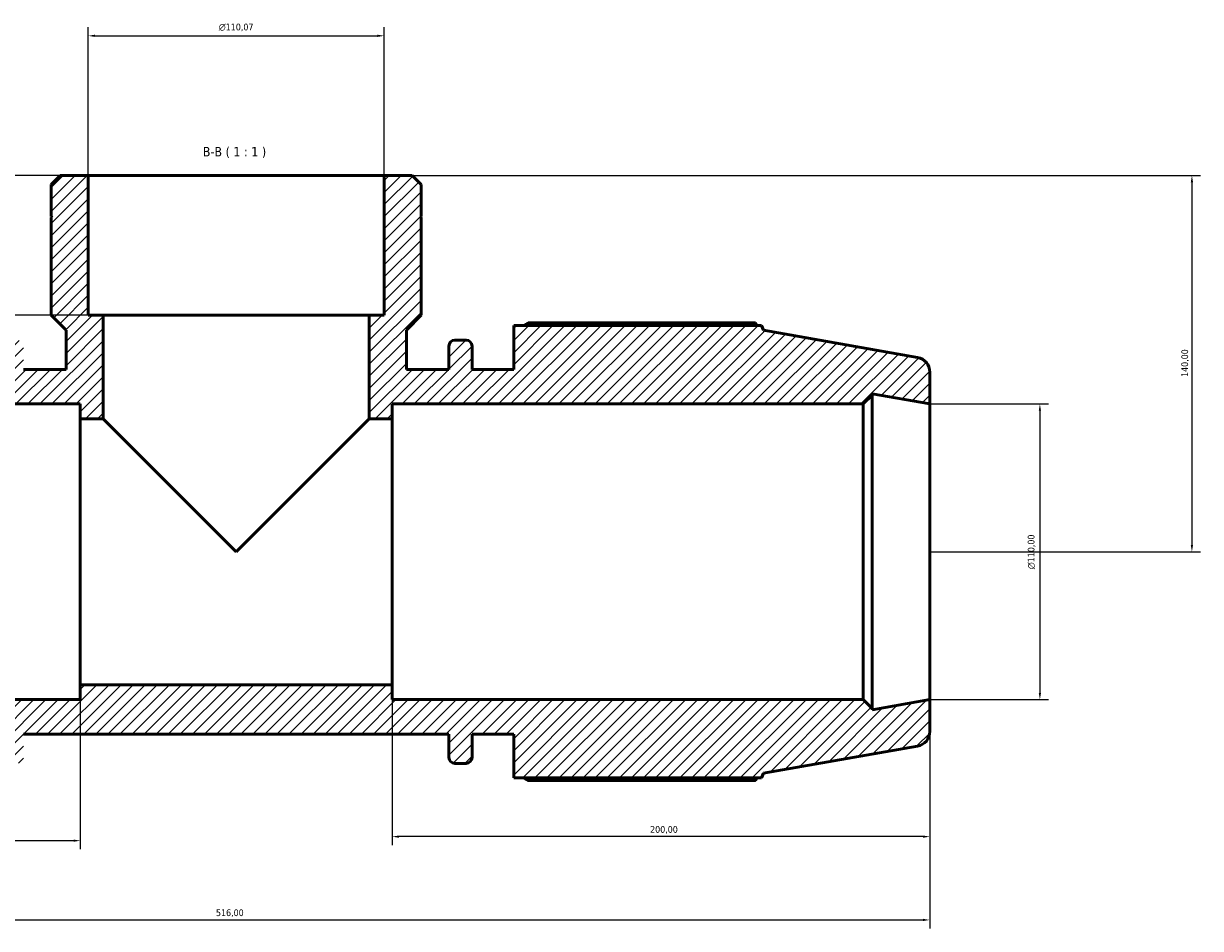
# Model space of a CAD drawing. Header units: millimetres. Extents: x -12 to 1398, y -216 to 1122.
# Tile 9 of 10: x 480 to 918, y 785 to 1122. Entities that reach past the tile are written whole.
import ezdxf

# ---------------------------------------------------------------- set-up
doc = ezdxf.new("R2010")
doc.units = ezdxf.units.MM
for name, color, linetype, lineweight in [('Dimension (ISO)', 7, 'Continuous', 25), ('Hatch (ISO)', 7, 'Continuous', 18), ('Symbol (ISO)', 7, 'Continuous', 25), ('Visible (ISO)', 7, 'Continuous', 50)]:
    doc.layers.add(name, color=color, linetype=linetype, lineweight=lineweight)
doc.styles.add('Label Text (ISO)', font='tahoma.ttf')
doc.styles.add('Note Text (ISO)', font='tahoma.ttf')
doc.dimstyles.new('Default (ISO)', dxfattribs={"dimtxt": 2.5, "dimasz": 2.5, "dimexe": 3.175, "dimexo": 0, "dimgap": 0.762, "dimtad": 1, "dimrnd": 1e-08, "dimzin": 0, "dimtxsty": 'Note Text (ISO)', "dimcen": 0.09, "dimdle": 10, "dimclrd": 256, "dimclre": 256, "dimclrt": 232, "dimazin": 0, "dimtfac": 1.40208, "dimtmove": 0, "dimatfit": 3, "dimfxl": 1, "dimtolj": 1, "dimtzin": 0, "dimlwd": -1, "dimlwe": -1, "dimarcsym": 0})

# ---------------------------------------------------------------- blocks, each defined once
blk = doc.blocks.new('*D7')
at = {"layer": 'Defpoints', "color": 0, "transparency": 16777216}
for p in [(504.5, 1065.4), (458.5, 1013.4), (510.03, 1013.4)]:
    blk.add_point(p, dxfattribs=at)
at = {"layer": 'Dimension (ISO)', "transparency": 16777216}
for p, q in [((504.5, 1065.4), (455.32, 1065.4)), ((458.5, 1062.9), (458.5, 1015.9)), ((510.03, 1013.4), (455.32, 1013.4))]:
    blk.add_line(p, q, dxfattribs=at)
for points in [[(458.08, 1062.9), (458.91, 1062.9), (458.5, 1065.4)], [(458.08, 1015.9), (458.91, 1015.9), (458.5, 1013.4)]]:
    blk.add_solid(points, dxfattribs=at)
at = {"layer": 'Dimension (ISO)', "color": 232, "true_color": 0xca0064, "transparency": 16777216, "insert": (454.56, 1036.3), "char_height": 2.5, "attachment_point": 1, "rotation": 90, "style": 'Note Text (ISO)'}
blk.add_mtext('\\A1;52,00', dxfattribs=at)
blk = doc.blocks.new('*D8')
at = {"layer": 'Defpoints', "color": 0, "transparency": 16777216}
for p in [(614.57, 1117.4), (504.5, 1065.4), (614.57, 1065.4)]:
    blk.add_point(p, dxfattribs=at)
at = {"layer": 'Dimension (ISO)', "transparency": 16777216}
for p, q in [((504.5, 1065.4), (504.5, 1120.58)), ((507, 1117.4), (612.07, 1117.4)), ((614.57, 1065.4), (614.57, 1120.58))]:
    blk.add_line(p, q, dxfattribs=at)
for points in [[(507, 1117.82), (507, 1116.99), (504.5, 1117.4)], [(612.07, 1117.82), (612.07, 1116.99), (614.57, 1117.4)]]:
    blk.add_solid(points, dxfattribs=at)
at = {"layer": 'Dimension (ISO)', "color": 232, "true_color": 0xca0064, "transparency": 16777216, "insert": (553.03, 1121.93), "char_height": 2.5, "attachment_point": 1, "style": 'Note Text (ISO)'}
blk.add_mtext('\\A1;\\fAIGDT|b0|i0;\\H2.5000;\\ln\\fTahoma|b0|i0;\\H2.5000;110,07', dxfattribs=at)
blk = doc.blocks.new('*D9')
at = {"layer": 'Defpoints', "color": 0, "transparency": 16777216}
for p in [(817.53, 980.4), (817.53, 870.4), (858.48, 870.4)]:
    blk.add_point(p, dxfattribs=at)
at = {"layer": 'Dimension (ISO)', "transparency": 16777216}
for p, q in [((817.53, 980.4), (861.65, 980.4)), ((858.48, 977.9), (858.48, 872.9)), ((817.53, 870.4), (861.65, 870.4))]:
    blk.add_line(p, q, dxfattribs=at)
for points in [[(858.06, 977.9), (858.9, 977.9), (858.48, 980.4)], [(858.06, 872.9), (858.9, 872.9), (858.48, 870.4)]]:
    blk.add_solid(points, dxfattribs=at)
at = {"layer": 'Dimension (ISO)', "color": 232, "true_color": 0xca0064, "transparency": 16777216, "insert": (853.96, 918.91), "char_height": 2.5, "attachment_point": 1, "rotation": 90, "style": 'Note Text (ISO)'}
blk.add_mtext('\\A1;\\fAIGDT|b0|i0;\\H2.5000;\\ln\\fTahoma|b0|i0;\\H2.5000;110,00', dxfattribs=at)
blk = doc.blocks.new('*D10')
at = {"layer": 'Defpoints', "color": 0, "transparency": 16777216}
for p in [(617.53, 875.9), (817.53, 870.4), (617.53, 819.4)]:
    blk.add_point(p, dxfattribs=at)
at = {"layer": 'Dimension (ISO)', "transparency": 16777216}
for p, q in [((617.53, 875.9), (617.53, 816.23)), ((817.53, 870.4), (817.53, 816.23)), ((815.03, 819.4), (620.03, 819.4))]:
    blk.add_line(p, q, dxfattribs=at)
for points in [[(620.03, 819.82), (620.03, 818.99), (617.53, 819.4)], [(815.03, 819.82), (815.03, 818.99), (817.53, 819.4)]]:
    blk.add_solid(points, dxfattribs=at)
at = {"layer": 'Dimension (ISO)', "color": 232, "true_color": 0xca0064, "transparency": 16777216, "insert": (713.48, 823.34), "char_height": 2.5, "attachment_point": 1, "style": 'Note Text (ISO)'}
blk.add_mtext('\\A1;200,00', dxfattribs=at)
blk = doc.blocks.new('*D11')
at = {"layer": 'Defpoints', "color": 0, "transparency": 16777216}
for p in [(501.53, 875.9), (301.53, 870.4), (301.53, 817.9)]:
    blk.add_point(p, dxfattribs=at)
at = {"layer": 'Dimension (ISO)', "transparency": 16777216}
for p, q in [((501.53, 875.9), (501.53, 814.73)), ((301.53, 870.4), (301.53, 814.73)), ((499.03, 817.9), (304.03, 817.9))]:
    blk.add_line(p, q, dxfattribs=at)
for points in [[(304.03, 818.32), (304.03, 817.49), (301.53, 817.9)], [(499.03, 818.32), (499.03, 817.49), (501.53, 817.9)]]:
    blk.add_solid(points, dxfattribs=at)
at = {"layer": 'Dimension (ISO)', "color": 232, "true_color": 0xca0064, "transparency": 16777216, "insert": (397.48, 821.84), "char_height": 2.5, "attachment_point": 1, "style": 'Note Text (ISO)'}
blk.add_mtext('\\A1;200,00', dxfattribs=at)
blk = doc.blocks.new('*D12')
at = {"layer": 'Defpoints', "color": 0, "transparency": 16777216}
for p in [(301.53, 870.4), (817.53, 870.4), (817.53, 788.4)]:
    blk.add_point(p, dxfattribs=at)
at = {"layer": 'Dimension (ISO)', "transparency": 16777216}
for p, q in [((301.53, 870.4), (301.53, 785.23)), ((817.53, 870.4), (817.53, 785.23)), ((304.03, 788.4), (815.03, 788.4))]:
    blk.add_line(p, q, dxfattribs=at)
for points in [[(304.03, 788.82), (304.03, 787.99), (301.53, 788.4)], [(815.03, 788.82), (815.03, 787.99), (817.53, 788.4)]]:
    blk.add_solid(points, dxfattribs=at)
at = {"layer": 'Dimension (ISO)', "color": 232, "true_color": 0xca0064, "transparency": 16777216, "insert": (551.99, 792.34), "char_height": 2.5, "attachment_point": 1, "style": 'Note Text (ISO)'}
blk.add_mtext('\\A1;516,00', dxfattribs=at)
blk = doc.blocks.new('*D14')
at = {"layer": 'Defpoints', "color": 0, "transparency": 16777216}
for p in [(614.57, 1065.4), (817.53, 925.4), (915.03, 925.4)]:
    blk.add_point(p, dxfattribs=at)
at = {"layer": 'Dimension (ISO)', "transparency": 16777216}
for p, q in [((614.57, 1065.4), (918.21, 1065.4)), ((915.03, 1062.9), (915.03, 927.9)), ((817.53, 925.4), (918.21, 925.4))]:
    blk.add_line(p, q, dxfattribs=at)
for points in [[(914.61, 1062.9), (915.45, 1062.9), (915.03, 1065.4)], [(914.61, 927.9), (915.45, 927.9), (915.03, 925.4)]]:
    blk.add_solid(points, dxfattribs=at)
at = {"layer": 'Dimension (ISO)', "color": 232, "true_color": 0xca0064, "transparency": 16777216, "insert": (911.1, 990.45), "char_height": 2.5, "attachment_point": 1, "rotation": 90, "style": 'Note Text (ISO)'}
blk.add_mtext('\\A1;140,00', dxfattribs=at)

msp = doc.modelspace()

# ---------------------------------------------------------------- hatches: boundary and pattern name
at = {"layer": 'Hatch (ISO)'}
h = msp.add_hatch(dxfattribs=at)
h.set_pattern_fill('ANSI31', color=256, scale=25.4, style=0)
h.set_pattern_definition([(45, (0, 0), (-2.245064, 2.245064), [])])
edge = h.paths.add_edge_path()
edge.add_ellipse((812.031, 858.519), major_axis=(0.955, -5.416), ratio=1, start_angle=0, end_angle=80)
edge.add_line((817.531, 858.519), (817.531, 870.404))
edge.add_line((817.531, 870.404), (796.031, 866.613))
edge.add_line((796.031, 866.613), (796.031, 867.104))
edge.add_line((796.031, 867.104), (792.731, 870.404))
edge.add_line((792.731, 870.404), (617.531, 870.404))
edge.add_line((617.531, 870.404), (617.531, 875.904))
edge.add_line((617.531, 875.904), (501.531, 875.904))
edge.add_line((501.531, 875.904), (501.531, 870.404))
edge.add_line((501.531, 870.404), (326.331, 870.404))
edge.add_line((326.331, 870.404), (323.031, 867.104))
edge.add_line((323.031, 867.104), (323.031, 866.613))
edge.add_line((323.031, 866.613), (301.531, 870.404))
edge.add_line((301.531, 870.404), (301.531, 858.519))
edge.add_ellipse((307.031, 858.519), major_axis=(-5.5, 0), ratio=1, start_angle=0, end_angle=80)
edge.add_line((306.076, 853.103), (363.451, 842.986))
edge.add_line((363.451, 842.986), (364.087, 841.239))
edge.add_line((364.087, 841.239), (456.331, 841.239))
edge.add_line((456.331, 841.239), (456.331, 857.529))
edge.add_line((456.331, 857.529), (471.811, 857.529))
edge.add_line((471.811, 857.529), (471.811, 848.869))
edge.add_ellipse((474.011, 848.869), major_axis=(-2.2, 0), ratio=1, start_angle=0, end_angle=90)
edge.add_line((474.011, 846.669), (478.211, 846.669))
edge.add_ellipse((478.211, 848.869), major_axis=(0, -2.2), ratio=1, start_angle=0, end_angle=90)
edge.add_line((480.411, 848.869), (480.411, 857.529))
edge.add_line((480.411, 857.529), (638.651, 857.529))
edge.add_line((638.651, 857.529), (638.651, 848.869))
edge.add_ellipse((640.851, 848.869), major_axis=(-2.2, 0), ratio=1, start_angle=0, end_angle=90)
edge.add_line((640.851, 846.669), (645.051, 846.669))
edge.add_ellipse((645.051, 848.869), major_axis=(0, -2.2), ratio=1, start_angle=0, end_angle=90)
edge.add_line((647.251, 848.869), (647.251, 857.529))
edge.add_line((647.251, 857.529), (662.731, 857.529))
edge.add_line((662.731, 857.529), (662.731, 841.239))
edge.add_line((662.731, 841.239), (754.975, 841.239))
edge.add_line((754.975, 841.239), (755.611, 842.986))
edge.add_line((755.611, 842.986), (812.986, 853.103))
edge = h.paths.add_edge_path()
edge.add_line((628.326, 1062.102), (625.024, 1065.404))
edge.add_line((625.024, 1065.404), (614.567, 1065.404))
edge.add_line((614.567, 1065.404), (614.567, 1013.404))
edge.add_line((614.567, 1013.404), (609.031, 1013.404))
edge.add_line((609.031, 1013.404), (609.031, 974.904))
edge.add_line((609.031, 974.904), (617.531, 974.904))
edge.add_line((617.531, 974.904), (617.531, 980.404))
edge.add_line((617.531, 980.404), (792.731, 980.404))
edge.add_line((792.731, 980.404), (796.031, 983.704))
edge.add_line((796.031, 983.704), (796.031, 984.195))
edge.add_line((796.031, 984.195), (817.531, 980.404))
edge.add_line((817.531, 980.404), (817.531, 992.289))
edge.add_ellipse((812.031, 992.289), major_axis=(5.5, 0), ratio=1, start_angle=0, end_angle=80)
edge.add_line((812.986, 997.705), (755.611, 1007.822))
edge.add_line((755.611, 1007.822), (754.975, 1009.569))
edge.add_line((754.975, 1009.569), (662.731, 1009.569))
edge.add_line((662.731, 1009.569), (662.731, 993.279))
edge.add_line((662.731, 993.279), (647.251, 993.279))
edge.add_line((647.251, 993.279), (647.251, 1001.939))
edge.add_ellipse((645.051, 1001.939), major_axis=(2.2, 0), ratio=1, start_angle=0, end_angle=90)
edge.add_line((645.051, 1004.139), (640.851, 1004.139))
edge.add_ellipse((640.851, 1001.939), major_axis=(0, 2.2), ratio=1, start_angle=0, end_angle=90)
edge.add_line((638.651, 1001.939), (638.651, 993.279))
edge.add_line((638.651, 993.279), (622.823, 993.279))
edge.add_line((622.823, 993.279), (622.823, 1007.9))
edge.add_line((622.823, 1007.9), (628.326, 1013.404))
edge.add_line((628.326, 1013.404), (628.326, 1049.804))
edge.add_line((628.326, 1049.804), (628.026, 1049.804))
edge.add_line((628.026, 1049.804), (628.326, 1050.104))
edge.add_line((628.326, 1050.104), (628.326, 1062.102))
edge = h.paths.add_edge_path()
edge.add_line((494.038, 1065.404), (490.736, 1062.102))
edge.add_line((490.736, 1062.102), (490.736, 1050.104))
edge.add_line((490.736, 1050.104), (491.036, 1049.804))
edge.add_line((491.036, 1049.804), (490.736, 1049.804))
edge.add_line((490.736, 1049.804), (490.736, 1013.404))
edge.add_line((490.736, 1013.404), (496.24, 1007.9))
edge.add_line((496.24, 1007.9), (496.24, 993.279))
edge.add_line((496.24, 993.279), (480.411, 993.279))
edge.add_line((480.411, 993.279), (480.411, 1001.939))
edge.add_ellipse((478.211, 1001.939), major_axis=(2.2, 0), ratio=1, start_angle=0, end_angle=90)
edge.add_line((478.211, 1004.139), (474.011, 1004.139))
edge.add_ellipse((474.011, 1001.939), major_axis=(0, 2.2), ratio=1, start_angle=0, end_angle=90)
edge.add_line((471.811, 1001.939), (471.811, 993.279))
edge.add_line((471.811, 993.279), (456.331, 993.279))
edge.add_line((456.331, 993.279), (456.331, 1009.569))
edge.add_line((456.331, 1009.569), (364.087, 1009.569))
edge.add_line((364.087, 1009.569), (363.451, 1007.822))
edge.add_line((363.451, 1007.822), (306.076, 997.705))
edge.add_ellipse((307.031, 992.289), major_axis=(-0.955, 5.416), ratio=1, start_angle=0, end_angle=80)
edge.add_line((301.531, 992.289), (301.531, 980.404))
edge.add_line((301.531, 980.404), (323.031, 984.195))
edge.add_line((323.031, 984.195), (323.031, 983.704))
edge.add_line((323.031, 983.704), (326.331, 980.404))
edge.add_line((326.331, 980.404), (501.531, 980.404))
edge.add_line((501.531, 980.404), (501.531, 974.904))
edge.add_line((501.531, 974.904), (510.031, 974.904))
edge.add_line((510.031, 974.904), (510.031, 1013.404))
edge.add_line((510.031, 1013.404), (504.495, 1013.404))
edge.add_line((504.495, 1013.404), (504.495, 1065.404))
edge.add_line((504.495, 1065.404), (494.038, 1065.404))

# ---------------------------------------------------------------- linework, layer by layer
at = {"layer": 'Visible (ISO)'}
for p, q in [((494.038, 1065.404), (490.736, 1062.102)), ((504.495, 1065.404), (494.038, 1065.404)), ((504.495, 1013.404), (504.495, 1065.404)), ((614.567, 1065.404), (504.495, 1065.404)), ((625.024, 1065.404), (614.567, 1065.404)), ((614.567, 1065.404), (614.567, 1013.404)), ((628.326, 1062.102), (625.024, 1065.404)), ((490.736, 1062.102), (490.736, 1050.104)), ((628.326, 1050.104), (628.326, 1062.102)), ((490.736, 1050.104), (491.036, 1049.804)), ((491.036, 1049.804), (490.736, 1049.804)), ((490.736, 1049.804), (490.736, 1013.404)), ((628.026, 1049.804), (628.326, 1050.104)), ((628.326, 1049.804), (628.026, 1049.804)), ((628.326, 1013.404), (628.326, 1049.804)), ((490.736, 1013.404), (496.24, 1007.9)), ((510.031, 1013.404), (504.495, 1013.404)), ((510.031, 974.904), (510.031, 1013.404)), ((609.031, 1013.404), (510.031, 1013.404)), ((614.567, 1013.404), (609.031, 1013.404)), ((609.031, 1013.404), (609.031, 974.904)), ((622.823, 1007.9), (628.326, 1013.404)), ((496.24, 1007.9), (496.24, 993.279)), ((622.823, 993.279), (622.823, 1007.9)), ((754.975, 1009.569), (662.731, 1009.569)), ((662.731, 1009.569), (662.731, 993.279)), ((752.67, 1010.558), (668.161, 1010.558)), ((755.611, 1007.822), (754.975, 1009.569)), ((812.986, 997.705), (755.611, 1007.822)), ((645.051, 1004.139), (640.851, 1004.139)), ((638.651, 1001.939), (638.651, 993.279)), ((647.251, 993.279), (647.251, 1001.939)), ((496.24, 993.279), (480.411, 993.279)), ((638.651, 993.279), (622.823, 993.279)), ((662.731, 993.279), (647.251, 993.279)), ((817.531, 980.404), (817.531, 992.289)), ((792.731, 980.404), (796.031, 983.704)), ((796.031, 983.704), (796.031, 984.195)), ((796.031, 984.195), (817.531, 980.404)), ((796.031, 867.104), (796.031, 983.704)), ((326.331, 980.404), (501.531, 980.404)), ((501.531, 980.404), (501.531, 974.904)), ((617.531, 974.904), (617.531, 980.404)), ((617.531, 980.404), (792.731, 980.404)), ((792.731, 980.404), (792.731, 870.404)), ((817.531, 870.404), (817.531, 980.404)), ((501.531, 974.904), (510.031, 974.904)), ((501.531, 974.904), (501.531, 875.904)), ((510.031, 974.904), (559.531, 925.404)), ((559.531, 925.404), (609.031, 974.904)), ((609.031, 974.904), (617.531, 974.904)), ((617.531, 875.904), (617.531, 974.904)), ((617.531, 875.904), (501.531, 875.904)), ((501.531, 875.904), (501.531, 870.404)), ((617.531, 870.404), (617.531, 875.904)), ((501.531, 870.404), (326.331, 870.404)), ((792.731, 870.404), (617.531, 870.404)), ((796.031, 867.104), (792.731, 870.404)), ((817.531, 870.404), (796.031, 866.613)), ((796.031, 866.613), (796.031, 867.104)), ((817.531, 858.519), (817.531, 870.404)), ((480.411, 857.529), (638.651, 857.529)), ((638.651, 857.529), (638.651, 848.869)), ((647.251, 848.869), (647.251, 857.529)), ((647.251, 857.529), (662.731, 857.529)), ((662.731, 857.529), (662.731, 841.239)), ((755.611, 842.986), (812.986, 853.103)), ((640.851, 846.669), (645.051, 846.669)), ((662.731, 841.239), (754.975, 841.239)), ((754.975, 841.239), (755.611, 842.986)), ((668.161, 840.25), (752.67, 840.25))]:
    msp.add_line(p, q, dxfattribs=at)
for centre, radius, start, end in [((640.851, 1001.939), 2.2, 90, 180), ((645.051, 1001.939), 2.2, 0, 90), ((812.031, 992.289), 5.5, 0, 80), ((812.031, 858.519), 5.5, 280, 0), ((640.851, 848.869), 2.2, 180, 270), ((645.051, 848.869), 2.2, 270, 0)]:
    msp.add_arc(centre, radius, start, end, dxfattribs=at)
for points, weights in [([(666.584, 1009.569), (667.359, 1010.059), (668.161, 1010.558)], [1.01263464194, 1.01489959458, 1.01701891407]), ([(753.244, 1009.569), (752.962, 1010.059), (752.67, 1010.558)], [1.00067199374, 1.00041005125, 1]), ([(668.161, 840.25), (667.359, 840.749), (666.584, 841.239)], [1.01701891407, 1.01489959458, 1.01263464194]), ([(752.67, 840.25), (752.962, 840.749), (753.244, 841.239)], [1, 1.00041005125, 1.00067199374])]:
    msp.add_rational_spline(points, weights, degree=2, dxfattribs=at)

# ---------------------------------------------------------------- texts
at = {"layer": 'Symbol (ISO)', "insert": (547.092, 1071.904), "char_height": 3.5, "attachment_point": 7, "style": 'Label Text (ISO)'}
msp.add_mtext('B-B ( 1 : 1 )', dxfattribs=at)

# ---------------------------------------------------------------- dimensions: what is measured, and where the dimension line sits
at = {"layer": 'Dimension (ISO)'}
for base, p1, p2, angle, picture, middle in [((614.567, 1117.404), (504.495, 1065.404), (614.567, 1065.404), 180, '*D8', (559.531, 1117.404)), ((858.48, 870.404), (817.531, 980.404), (817.531, 870.404), 90, '*D9', (858.48, 925.404))]:
    dim = msp.add_linear_dim(base=base, p1=p1, p2=p2, angle=angle, text='\\fAIGDT|b0|i0;\\H2.5000;\\ln\\fTahoma|b0|i0;\\H2.5000;<>', dimstyle='Default (ISO)', override={"dimdec": 2, "dimtp": 0, "dimtm": 0, "dimtdec": 2, "dimtofl": 0, "dimatfit": 1}, dxfattribs=at)
    dim.commit()
    dim.dimension.update_dxf_attribs({"geometry": picture, "text_midpoint": middle, "dimtype": 160})
for base, p1, p2, angle, picture, middle in [((458.495, 1013.404), (504.495, 1065.404), (510.031, 1013.404), 270, '*D7', (458.495, 1040.404)), ((915.031, 925.404), (614.567, 1065.404), (817.531, 925.404), 90, '*D14', (915.031, 995.404)), ((617.531, 819.404), (817.531, 870.404), (617.531, 875.904), 180, '*D10', (718.531, 819.404)), ((817.531, 788.404), (301.531, 870.404), (817.531, 870.404), 180, '*D12', (557.031, 788.404))]:
    dim = msp.add_linear_dim(base=base, p1=p1, p2=p2, angle=angle, dimstyle='Default (ISO)', override={"dimdec": 2, "dimtp": 0, "dimtm": 0, "dimtdec": 2, "dimtofl": 0, "dimatfit": 1}, dxfattribs=at)
    dim.commit()
    dim.dimension.update_dxf_attribs({"geometry": picture, "text_midpoint": middle, "dimtype": 160})
dim = msp.add_linear_dim(base=(301.531, 817.904), p1=(501.531, 875.904), p2=(301.531, 870.404), dimstyle='Default (ISO)', override={"dimdec": 2, "dimtp": 0, "dimtm": 0, "dimtdec": 2, "dimtofl": 0, "dimatfit": 1}, dxfattribs=at)
dim.commit()
dim.dimension.update_dxf_attribs({"geometry": '*D11', "text_midpoint": (402.531, 817.904), "dimtype": 160})

doc.saveas('drawing.dxf')
